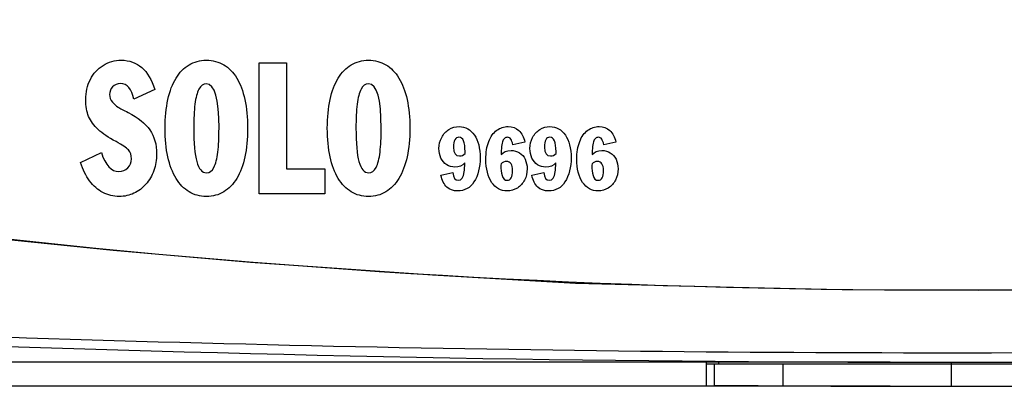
# Model space of a CAD drawing. Header units: inches. Extents: x 515.8 to 530.8, y 504.7 to 513.4.
# Tile 2 of 17: x 517.6 to 519.2, y 504.7 to 505.3. Entities that reach past the tile are written whole.
import ezdxf

# ---------------------------------------------------------------- set-up
doc = ezdxf.new("R2010")
doc.units = ezdxf.units.IN
doc.header["$LTSCALE"] = 8
doc.header["$MEASUREMENT"] = 0
doc.layers.add('Dimensions', color=140, linetype='Continuous')
doc.layers.add('layer 1', color=7, linetype='Continuous')
doc.dimstyles.get("Standard").update_dxf_attribs({"dimtxt": 0.1, "dimasz": 0.1, "dimexe": 0.1, "dimexo": 0.1, "dimgap": 0.05, "dimtad": 0, "dimtih": 1, "dimtoh": 1, "dimzin": 0, "dimdsep": 46, "dimtxsty": 'Standard', "dimcen": 0, "dimclrd": 256, "dimclre": 256, "dimclrt": 256, "dimadec": 0, "dimazin": 0, "dimtfac": 1, "dimtofl": 0, "dimtmove": 0, "dimatfit": 3, "dimfxl": 0, "dimtolj": 1, "dimtzin": 0, "dimarcsym": 0})

# ---------------------------------------------------------------- blocks, each defined once
blk = doc.blocks.new('*D1')
at = {"layer": 'DEFPOINTS', "color": 0}
for p in [(519.0838, 508.5431), (516.6613, 504.7635), (519.0838, 504.7635)]:
    blk.add_point(p, dxfattribs=at)
at = {"layer": 'Dimensions', "lineweight": -2}
for p, q in [((518.9838, 508.5431), (516.5613, 508.5431)), ((516.6613, 508.4431), (516.6613, 506.8533)), ((516.6613, 504.8635), (516.6613, 506.4533)), ((518.9838, 504.7635), (516.5613, 504.7635))]:
    blk.add_line(p, q, dxfattribs=at)
at = {"layer": 'Dimensions'}
for points in [[(516.6446, 508.4431), (516.678, 508.4431), (516.6613, 508.5431)], [(516.6446, 504.8635), (516.678, 504.8635), (516.6613, 504.7635)]]:
    blk.add_solid(points, dxfattribs=at)
at = {"layer": 'Dimensions', "char_height": 0.1, "attachment_point": 5}
for s, insert in [('\\A1;3.78', (516.6613, 506.7533)), ('\\A1;[96.0]', (516.6613, 506.5533))]:
    blk.add_mtext(s, dxfattribs=dict(at, insert=insert))
blk = doc.blocks.new('*D11')
at = {"layer": 'DEFPOINTS', "color": 0}
for p in [(519.0838, 508.5824), (516.0247, 504.7242), (519.0838, 504.7242)]:
    blk.add_point(p, dxfattribs=at)
at = {"layer": 'Dimensions', "lineweight": -2}
for p, q in [((518.9838, 508.5824), (515.9247, 508.5824)), ((516.0247, 508.4824), (516.0247, 506.8533)), ((516.0247, 504.8242), (516.0247, 506.4533)), ((518.9838, 504.7242), (515.9247, 504.7242))]:
    blk.add_line(p, q, dxfattribs=at)
at = {"layer": 'Dimensions'}
for points in [[(516.008, 508.4824), (516.0414, 508.4824), (516.0247, 508.5824)], [(516.008, 504.8242), (516.0414, 504.8242), (516.0247, 504.7242)]]:
    blk.add_solid(points, dxfattribs=at)
at = {"layer": 'Dimensions', "char_height": 0.1, "attachment_point": 5}
for s, insert in [('\\A1;3.86', (516.0247, 506.7533)), ('\\A1;[98.0]', (516.0247, 506.5533))]:
    blk.add_mtext(s, dxfattribs=dict(at, insert=insert))

msp = doc.modelspace()

# ---------------------------------------------------------------- linework, layer by layer
at = {"color": 7, "linetype": 'Continuous'}
for p, q in [((518.6835, 504.7259), (518.6835, 504.7652)), ((518.6835, 504.761), (519.4721, 504.761)), ((518.696, 504.761), (518.696, 504.7258)), ((518.7032, 504.761), (518.7032, 504.7651)), ((518.8082, 504.761), (518.8082, 504.725))]:
    msp.add_line(p, q, dxfattribs=at)
for centre, radius, start, end in [((519.0778, 519.0772), 14.1954, 263.31779, 276.68221), ((519.0778, 550.0667), 45.3032, 267.80115, 272.19885), ((519.0778, 550.0169), 45.2927, 269.51695, 270.48305)]:
    msp.add_arc(centre, radius, start, end, dxfattribs=at)
at = {"color": 7, "linetype": 'Continuous', "start_tangent": (0.999301, -0.037385), "end_tangent": (0.999301, 0.037385)}
msp.add_spline([(517.3547, 504.8113), (518.5033, 504.7827), (519.6523, 504.7827), (520.801, 504.8113)], degree=3, dxfattribs=at)
at = {"layer": 'Dimensions'}
msp.add_line((519.0838, 504.7635), (519.0838, 504.7242), dxfattribs=at)
at = {"layer": 'layer 1', "color": 7}
for points, knots in [([(517.6955, 505.2495), (517.7043, 505.2551), (517.7143, 505.2579), (517.7253, 505.2579), (517.7253, 505.2579), (517.7517, 505.2579), (517.7699, 505.2419), (517.78, 505.21)], [0.37931034, 0.37931034, 0.37931034, 0.37931034, 0.4137931, 0.4137931, 0.4137931, 0.4137931, 0.44827586, 0.44827586, 0.44827586, 0.44827586]), ([(517.8361, 505.2504), (517.8445, 505.2554), (517.854, 505.2579), (517.8644, 505.2579), (517.8644, 505.2579), (517.8751, 505.2579), (517.8845, 505.2554), (517.8929, 505.2504)], [0.1875, 0.1875, 0.1875, 0.1875, 0.25, 0.25, 0.25, 0.25, 0.3125, 0.3125, 0.3125, 0.3125]), ([(518.1016, 505.2504), (518.11, 505.2554), (518.1195, 505.2579), (518.1299, 505.2579), (518.1299, 505.2579), (518.1406, 505.2579), (518.1501, 505.2554), (518.1584, 505.2504)], [0.1875, 0.1875, 0.1875, 0.1875, 0.25, 0.25, 0.25, 0.25, 0.3125, 0.3125, 0.3125, 0.3125]), ([(517.6718, 505.1659), (517.6686, 505.1737), (517.667, 505.1828), (517.667, 505.1932), (517.667, 505.1932), (517.667, 505.2054), (517.6695, 505.2164), (517.6746, 505.2263), (517.6746, 505.2263), (517.6796, 505.2362), (517.6866, 505.2439), (517.6955, 505.2495)], [0.2758621, 0.2758621, 0.2758621, 0.2758621, 0.3103448, 0.3103448, 0.3103448, 0.3103448, 0.3448276, 0.3448276, 0.3448276, 0.3448276, 0.3793103, 0.3793103, 0.3793103, 0.3793103]), ([(517.7456, 505.1939), (517.7425, 505.211), (517.7351, 505.2196), (517.7234, 505.2196), (517.7234, 505.2196), (517.7185, 505.2196), (517.7144, 505.2179), (517.7111, 505.2144)], [0.48275862, 0.48275862, 0.48275862, 0.48275862, 0.51724138, 0.51724138, 0.51724138, 0.51724138, 0.55172414, 0.55172414, 0.55172414, 0.55172414]), ([(517.8833, 505.1074), (517.8845, 505.1182), (517.8852, 505.1312), (517.8852, 505.1466), (517.8852, 505.1466), (517.8852, 505.1949), (517.8783, 505.2191), (517.8644, 505.2191), (517.8644, 505.2191), (517.8593, 505.2191), (517.8552, 505.2162), (517.8522, 505.2105)], [0.4444444, 0.4444444, 0.4444444, 0.4444444, 0.5555556, 0.5555556, 0.5555556, 0.5555556, 0.6666667, 0.6666667, 0.6666667, 0.6666667, 0.7777778, 0.7777778, 0.7777778, 0.7777778]), ([(518.1488, 505.1074), (518.1501, 505.1182), (518.1507, 505.1312), (518.1507, 505.1466), (518.1507, 505.1466), (518.1507, 505.1949), (518.1438, 505.2191), (518.1299, 505.2191), (518.1299, 505.2191), (518.1248, 505.2191), (518.1208, 505.2162), (518.1177, 505.2105)], [0.4444444, 0.4444444, 0.4444444, 0.4444444, 0.5555556, 0.5555556, 0.5555556, 0.5555556, 0.6666667, 0.6666667, 0.6666667, 0.6666667, 0.7777778, 0.7777778, 0.7777778, 0.7777778]), ([(517.7111, 505.2144), (517.7078, 505.211), (517.7061, 505.2067), (517.7061, 505.2017), (517.7061, 505.2017), (517.7061, 505.197), (517.7076, 505.1929), (517.7106, 505.1893)], [0.55172414, 0.55172414, 0.55172414, 0.55172414, 0.5862069, 0.5862069, 0.5862069, 0.5862069, 0.62068966, 0.62068966, 0.62068966, 0.62068966]), ([(517.9275, 505.1935), (517.9306, 505.1798), (517.9321, 505.1641), (517.9321, 505.1466), (517.9321, 505.1466), (517.9321, 505.1291), (517.9306, 505.1135), (517.9276, 505.0997)], [0.4375, 0.4375, 0.4375, 0.4375, 0.5, 0.5, 0.5, 0.5, 0.5625, 0.5625, 0.5625, 0.5625]), ([(518.1931, 505.1935), (518.1961, 505.1798), (518.1976, 505.1641), (518.1976, 505.1466), (518.1976, 505.1466), (518.1976, 505.1291), (518.1961, 505.1135), (518.1931, 505.0997)], [0.4375, 0.4375, 0.4375, 0.4375, 0.5, 0.5, 0.5, 0.5, 0.5625, 0.5625, 0.5625, 0.5625]), ([(517.772, 505.1437), (517.7794, 505.133), (517.7831, 505.1199), (517.7831, 505.1046), (517.7831, 505.1046), (517.7831, 505.0949), (517.7815, 505.0857), (517.7784, 505.0772)], [0.72413793, 0.72413793, 0.72413793, 0.72413793, 0.75862069, 0.75862069, 0.75862069, 0.75862069, 0.79310345, 0.79310345, 0.79310345, 0.79310345]), ([(517.8148, 505.0644), (517.809, 505.0741), (517.8045, 505.0858), (517.8015, 505.0997), (517.8015, 505.0997), (517.7984, 505.1135), (517.7969, 505.1291), (517.7969, 505.1466)], [0.875, 0.875, 0.875, 0.875, 0.9375, 0.9375, 0.9375, 0.9375, 1, 1, 1, 1]), ([(517.8439, 505.1466), (517.8439, 505.1223), (517.8455, 505.1041), (517.8488, 505.0919), (517.8488, 505.0919), (517.8521, 505.0798), (517.8573, 505.0737), (517.8647, 505.0737), (517.8647, 505.0737), (517.8697, 505.0737), (517.8738, 505.0766), (517.8768, 505.0825)], [0, 0, 0, 0, 0.1111111, 0.1111111, 0.1111111, 0.1111111, 0.2222222, 0.2222222, 0.2222222, 0.2222222, 0.3333333, 0.3333333, 0.3333333, 0.3333333]), ([(518.2616, 505.1445), (518.2667, 505.1477), (518.2722, 505.1493), (518.2781, 505.1493), (518.2781, 505.1493), (518.2834, 505.1493), (518.2881, 505.1481), (518.2923, 505.1457)], [0.5, 0.5, 0.5, 0.5, 0.55, 0.55, 0.55, 0.55, 0.6, 0.6, 0.6, 0.6]), ([(518.3399, 505.1432), (518.3455, 505.1473), (518.3517, 505.1493), (518.3586, 505.1493), (518.3586, 505.1493), (518.3655, 505.1493), (518.3714, 505.1471), (518.3761, 505.1428)], [0.86956522, 0.86956522, 0.86956522, 0.86956522, 0.91304348, 0.91304348, 0.91304348, 0.91304348, 0.95652174, 0.95652174, 0.95652174, 0.95652174]), ([(518.4105, 505.1445), (518.4155, 505.1477), (518.421, 505.1493), (518.427, 505.1493), (518.427, 505.1493), (518.4322, 505.1493), (518.437, 505.1481), (518.4412, 505.1457)], [0.5, 0.5, 0.5, 0.5, 0.55, 0.55, 0.55, 0.55, 0.6, 0.6, 0.6, 0.6]), ([(518.4734, 505.0744), (518.4717, 505.0808), (518.4709, 505.0879), (518.4709, 505.0956), (518.4709, 505.0956), (518.4709, 505.107), (518.4725, 505.1168), (518.4757, 505.1249), (518.4757, 505.1249), (518.4789, 505.133), (518.4833, 505.1391), (518.4888, 505.1432)], [0.7391304, 0.7391304, 0.7391304, 0.7391304, 0.7826087, 0.7826087, 0.7826087, 0.7826087, 0.826087, 0.826087, 0.826087, 0.826087, 0.8695652, 0.8695652, 0.8695652, 0.8695652]), ([(518.4888, 505.1432), (518.4944, 505.1473), (518.5006, 505.1493), (518.5075, 505.1493), (518.5075, 505.1493), (518.5144, 505.1493), (518.5202, 505.1471), (518.525, 505.1428)], [0.86956522, 0.86956522, 0.86956522, 0.86956522, 0.91304348, 0.91304348, 0.91304348, 0.91304348, 0.95652174, 0.95652174, 0.95652174, 0.95652174]), ([(518.2486, 505.0977), (518.2464, 505.1023), (518.2453, 505.1075), (518.2453, 505.1132), (518.2453, 505.1132), (518.2453, 505.1199), (518.2468, 505.126), (518.2497, 505.1315)], [0.35, 0.35, 0.35, 0.35, 0.4, 0.4, 0.4, 0.4, 0.45, 0.45, 0.45, 0.45]), ([(518.288, 505.1082), (518.288, 505.124), (518.2847, 505.1319), (518.278, 505.1319), (518.278, 505.1319), (518.2721, 505.1319), (518.2692, 505.1265), (518.2692, 505.1155), (518.2692, 505.1155), (518.2692, 505.106), (518.2725, 505.1013), (518.2789, 505.1013), (518.2789, 505.1013), (518.2827, 505.1013), (518.2857, 505.1025), (518.288, 505.105)], [0.2, 0.2, 0.2, 0.2, 0.4, 0.4, 0.4, 0.4, 0.6, 0.6, 0.6, 0.6, 0.8, 0.8, 0.8, 0.8, 1, 1, 1, 1]), ([(518.3245, 505.0744), (518.3229, 505.0808), (518.322, 505.0879), (518.322, 505.0956), (518.322, 505.0956), (518.322, 505.107), (518.3236, 505.1168), (518.3268, 505.1249)], [0.73913043, 0.73913043, 0.73913043, 0.73913043, 0.7826087, 0.7826087, 0.7826087, 0.7826087, 0.82608696, 0.82608696, 0.82608696, 0.82608696]), ([(518.3628, 505.1289), (518.3615, 505.1308), (518.3597, 505.1317), (518.3575, 505.1317), (518.3575, 505.1317), (518.3557, 505.1317), (518.354, 505.1311), (518.3525, 505.1298)], [0.08695652, 0.08695652, 0.08695652, 0.08695652, 0.13043478, 0.13043478, 0.13043478, 0.13043478, 0.17391304, 0.17391304, 0.17391304, 0.17391304]), ([(518.3975, 505.0977), (518.3953, 505.1023), (518.3942, 505.1075), (518.3942, 505.1132), (518.3942, 505.1132), (518.3942, 505.1199), (518.3956, 505.126), (518.3985, 505.1315)], [0.35, 0.35, 0.35, 0.35, 0.4, 0.4, 0.4, 0.4, 0.45, 0.45, 0.45, 0.45]), ([(518.4369, 505.1082), (518.4369, 505.124), (518.4336, 505.1319), (518.4269, 505.1319), (518.4269, 505.1319), (518.421, 505.1319), (518.4181, 505.1265), (518.4181, 505.1155), (518.4181, 505.1155), (518.4181, 505.106), (518.4213, 505.1013), (518.4278, 505.1013), (518.4278, 505.1013), (518.4315, 505.1013), (518.4346, 505.1025), (518.4369, 505.105)], [0.2, 0.2, 0.2, 0.2, 0.4, 0.4, 0.4, 0.4, 0.6, 0.6, 0.6, 0.6, 0.8, 0.8, 0.8, 0.8, 1, 1, 1, 1]), ([(518.5117, 505.1289), (518.5104, 505.1308), (518.5086, 505.1317), (518.5064, 505.1317), (518.5064, 505.1317), (518.5046, 505.1317), (518.5029, 505.1311), (518.5014, 505.1298)], [0.08695652, 0.08695652, 0.08695652, 0.08695652, 0.13043478, 0.13043478, 0.13043478, 0.13043478, 0.17391304, 0.17391304, 0.17391304, 0.17391304]), ([(517.6926, 505.1066), (517.6993, 505.086), (517.7088, 505.0757), (517.7212, 505.0757), (517.7212, 505.0757), (517.7271, 505.0757), (517.732, 505.0777), (517.7359, 505.0817)], [0.03448276, 0.03448276, 0.03448276, 0.03448276, 0.06896552, 0.06896552, 0.06896552, 0.06896552, 0.10344828, 0.10344828, 0.10344828, 0.10344828]), ([(517.7359, 505.0817), (517.7398, 505.0857), (517.7418, 505.0907), (517.7418, 505.0966), (517.7418, 505.0966), (517.7418, 505.1026), (517.7402, 505.1074), (517.7369, 505.111)], [0.10344828, 0.10344828, 0.10344828, 0.10344828, 0.13793103, 0.13793103, 0.13793103, 0.13793103, 0.17241379, 0.17241379, 0.17241379, 0.17241379]), ([(518.3103, 505.1192), (518.3119, 505.1129), (518.3127, 505.1059), (518.3127, 505.0982), (518.3127, 505.0982), (518.3127, 505.0827), (518.3093, 505.0695), (518.3026, 505.0586)], [0.7, 0.7, 0.7, 0.7, 0.75, 0.75, 0.75, 0.75, 0.8, 0.8, 0.8, 0.8]), ([(518.3471, 505.1035), (518.3508, 505.108), (518.3562, 505.1102), (518.3632, 505.1102), (518.3632, 505.1102), (518.3684, 505.1102), (518.3729, 505.1089), (518.3769, 505.1064)], [0.30434783, 0.30434783, 0.30434783, 0.30434783, 0.34782609, 0.34782609, 0.34782609, 0.34782609, 0.39130435, 0.39130435, 0.39130435, 0.39130435]), ([(518.4591, 505.1192), (518.4608, 505.1129), (518.4616, 505.1059), (518.4616, 505.0982), (518.4616, 505.0982), (518.4616, 505.0827), (518.4582, 505.0695), (518.4514, 505.0586)], [0.7, 0.7, 0.7, 0.7, 0.75, 0.75, 0.75, 0.75, 0.8, 0.8, 0.8, 0.8]), ([(518.496, 505.1035), (518.4997, 505.108), (518.5051, 505.1102), (518.5121, 505.1102), (518.5121, 505.1102), (518.5172, 505.1102), (518.5218, 505.1089), (518.5258, 505.1064)], [0.30434783, 0.30434783, 0.30434783, 0.30434783, 0.34782609, 0.34782609, 0.34782609, 0.34782609, 0.39130435, 0.39130435, 0.39130435, 0.39130435]), ([(518.1143, 505.0919), (518.1176, 505.0798), (518.1229, 505.0737), (518.1302, 505.0737), (518.1302, 505.0737), (518.1352, 505.0737), (518.1393, 505.0766), (518.1423, 505.0825)], [0.1111111, 0.1111111, 0.1111111, 0.1111111, 0.2222222, 0.2222222, 0.2222222, 0.2222222, 0.3333333, 0.3333333, 0.3333333, 0.3333333]), ([(518.2877, 505.0899), (518.2836, 505.0853), (518.2781, 505.083), (518.2714, 505.083), (518.2714, 505.083), (518.2664, 505.083), (518.2619, 505.0843), (518.2579, 505.0869)], [0.2, 0.2, 0.2, 0.2, 0.25, 0.25, 0.25, 0.25, 0.3, 0.3, 0.3, 0.3]), ([(518.3632, 505.0883), (518.3615, 505.0909), (518.3592, 505.0922), (518.3561, 505.0922), (518.3561, 505.0922), (518.3523, 505.0922), (518.3492, 505.0909), (518.3469, 505.0885)], [0.7142857, 0.7142857, 0.7142857, 0.7142857, 0.8571429, 0.8571429, 0.8571429, 0.8571429, 1, 1, 1, 1]), ([(518.3863, 505.0958), (518.3885, 505.0912), (518.3896, 505.086), (518.3896, 505.0801), (518.3896, 505.0801), (518.3896, 505.0734), (518.3882, 505.0673), (518.3854, 505.0618)], [0.43478261, 0.43478261, 0.43478261, 0.43478261, 0.47826087, 0.47826087, 0.47826087, 0.47826087, 0.52173913, 0.52173913, 0.52173913, 0.52173913]), ([(518.4366, 505.0899), (518.4324, 505.0853), (518.427, 505.083), (518.4203, 505.083), (518.4203, 505.083), (518.4153, 505.083), (518.4108, 505.0843), (518.4068, 505.0869)], [0.2, 0.2, 0.2, 0.2, 0.25, 0.25, 0.25, 0.25, 0.3, 0.3, 0.3, 0.3]), ([(518.5121, 505.0883), (518.5104, 505.0909), (518.508, 505.0922), (518.505, 505.0922), (518.505, 505.0922), (518.5012, 505.0922), (518.4981, 505.0909), (518.4958, 505.0885)], [0.7142857, 0.7142857, 0.7142857, 0.7142857, 0.8571429, 0.8571429, 0.8571429, 0.8571429, 1, 1, 1, 1]), ([(518.5352, 505.0958), (518.5374, 505.0912), (518.5385, 505.086), (518.5385, 505.0801), (518.5385, 505.0801), (518.5385, 505.0734), (518.5371, 505.0673), (518.5342, 505.0618)], [0.43478261, 0.43478261, 0.43478261, 0.43478261, 0.47826087, 0.47826087, 0.47826087, 0.47826087, 0.52173913, 0.52173913, 0.52173913, 0.52173913]), ([(518.268, 505.074), (518.2688, 505.0655), (518.2718, 505.0613), (518.2771, 505.0613), (518.2771, 505.0613), (518.2822, 505.0613), (518.2854, 505.0659), (518.2868, 505.0751)], [0.05, 0.05, 0.05, 0.05, 0.1, 0.1, 0.1, 0.1, 0.15, 0.15, 0.15, 0.15]), ([(518.3469, 505.0885), (518.3467, 505.0864), (518.3466, 505.0853), (518.3466, 505.0851), (518.3466, 505.0851), (518.3466, 505.0796), (518.3473, 505.0742), (518.3486, 505.0691)], [0, 0, 0, 0, 0.1428571, 0.1428571, 0.1428571, 0.1428571, 0.2857143, 0.2857143, 0.2857143, 0.2857143]), ([(518.3486, 505.0691), (518.3501, 505.0639), (518.3529, 505.0613), (518.357, 505.0613), (518.357, 505.0613), (518.3628, 505.0613), (518.3657, 505.0667), (518.3657, 505.0776), (518.3657, 505.0776), (518.3657, 505.0822), (518.3649, 505.0858), (518.3632, 505.0883)], [0.2857143, 0.2857143, 0.2857143, 0.2857143, 0.4285714, 0.4285714, 0.4285714, 0.4285714, 0.5714286, 0.5714286, 0.5714286, 0.5714286, 0.7142857, 0.7142857, 0.7142857, 0.7142857]), ([(518.4169, 505.074), (518.4177, 505.0655), (518.4207, 505.0613), (518.426, 505.0613), (518.426, 505.0613), (518.431, 505.0613), (518.4343, 505.0659), (518.4357, 505.0751)], [0.05, 0.05, 0.05, 0.05, 0.1, 0.1, 0.1, 0.1, 0.15, 0.15, 0.15, 0.15]), ([(518.4958, 505.0885), (518.4956, 505.0864), (518.4955, 505.0853), (518.4955, 505.0851), (518.4955, 505.0851), (518.4955, 505.0796), (518.4962, 505.0742), (518.4975, 505.0691)], [0, 0, 0, 0, 0.1428571, 0.1428571, 0.1428571, 0.1428571, 0.2857143, 0.2857143, 0.2857143, 0.2857143]), ([(518.4975, 505.0691), (518.4989, 505.0639), (518.5017, 505.0613), (518.5059, 505.0613), (518.5059, 505.0613), (518.5117, 505.0613), (518.5146, 505.0667), (518.5146, 505.0776), (518.5146, 505.0776), (518.5146, 505.0822), (518.5138, 505.0858), (518.5121, 505.0883)], [0.2857143, 0.2857143, 0.2857143, 0.2857143, 0.4285714, 0.4285714, 0.4285714, 0.4285714, 0.5714286, 0.5714286, 0.5714286, 0.5714286, 0.7142857, 0.7142857, 0.7142857, 0.7142857]), ([(517.7459, 505.0401), (517.7385, 505.0367), (517.7305, 505.0349), (517.722, 505.0349), (517.722, 505.0349), (517.7122, 505.0349), (517.7033, 505.0371), (517.695, 505.0414)], [0.86206897, 0.86206897, 0.86206897, 0.86206897, 0.89655172, 0.89655172, 0.89655172, 0.89655172, 0.93103448, 0.93103448, 0.93103448, 0.93103448]), ([(517.8929, 505.0424), (517.8846, 505.0374), (517.8751, 505.0349), (517.8644, 505.0349), (517.8644, 505.0349), (517.8539, 505.0349), (517.8445, 505.0374), (517.8361, 505.0424)], [0.6875, 0.6875, 0.6875, 0.6875, 0.75, 0.75, 0.75, 0.75, 0.8125, 0.8125, 0.8125, 0.8125]), ([(518.1584, 505.0424), (518.1501, 505.0374), (518.1406, 505.0349), (518.1299, 505.0349), (518.1299, 505.0349), (518.1194, 505.0349), (518.11, 505.0374), (518.1016, 505.0424)], [0.6875, 0.6875, 0.6875, 0.6875, 0.75, 0.75, 0.75, 0.75, 0.8125, 0.8125, 0.8125, 0.8125]), ([(518.2913, 505.0477), (518.2867, 505.0452), (518.2816, 505.0439), (518.276, 505.0439), (518.276, 505.0439), (518.2686, 505.0439), (518.2626, 505.046), (518.2581, 505.0502)], [0.85, 0.85, 0.85, 0.85, 0.9, 0.9, 0.9, 0.9, 0.95, 0.95, 0.95, 0.95]), ([(518.3736, 505.0487), (518.3686, 505.0455), (518.363, 505.0439), (518.3569, 505.0439), (518.3569, 505.0439), (518.3517, 505.0439), (518.347, 505.0451), (518.3426, 505.0475)], [0.56521739, 0.56521739, 0.56521739, 0.56521739, 0.60869565, 0.60869565, 0.60869565, 0.60869565, 0.65217391, 0.65217391, 0.65217391, 0.65217391]), ([(518.4402, 505.0477), (518.4356, 505.0452), (518.4305, 505.0439), (518.4249, 505.0439), (518.4249, 505.0439), (518.4174, 505.0439), (518.4114, 505.046), (518.407, 505.0502)], [0.85, 0.85, 0.85, 0.85, 0.9, 0.9, 0.9, 0.9, 0.95, 0.95, 0.95, 0.95]), ([(518.5224, 505.0487), (518.5174, 505.0455), (518.5119, 505.0439), (518.5058, 505.0439), (518.5058, 505.0439), (518.5006, 505.0439), (518.4958, 505.0451), (518.4915, 505.0475)], [0.56521739, 0.56521739, 0.56521739, 0.56521739, 0.60869565, 0.60869565, 0.60869565, 0.60869565, 0.65217391, 0.65217391, 0.65217391, 0.65217391])]:
    msp.add_open_spline(points, degree=3, knots=knots, dxfattribs=at)
for points in [[(517.8148, 505.2286), (517.8206, 505.2381), (517.8277, 505.2454), (517.8361, 505.2504)], [(517.8929, 505.2504), (517.9013, 505.2455), (517.9084, 505.2382), (517.9142, 505.2286)], [(517.9507, 505.2536), (517.9507, 505.2536), (517.9959, 505.2536), (517.9959, 505.2536)], [(517.9507, 505.0393), (517.9507, 505.0393), (517.9507, 505.2536), (517.9507, 505.2536)], [(517.9959, 505.2536), (517.9959, 505.2536), (517.9959, 505.0801), (517.9959, 505.0801)], [(518.0803, 505.2286), (518.0861, 505.2381), (518.0932, 505.2454), (518.1016, 505.2504)], [(518.1584, 505.2504), (518.1668, 505.2455), (518.1739, 505.2382), (518.1797, 505.2286)], [(517.8015, 505.1935), (517.8046, 505.2073), (517.809, 505.219), (517.8148, 505.2286)], [(517.9142, 505.2286), (517.92, 505.219), (517.9245, 505.2073), (517.9275, 505.1935)], [(518.067, 505.1935), (518.0701, 505.2073), (518.0745, 505.219), (518.0803, 505.2286)], [(518.1797, 505.2286), (518.1856, 505.219), (518.19, 505.2073), (518.1931, 505.1935)], [(517.78, 505.21), (517.78, 505.21), (517.7456, 505.1939), (517.7456, 505.1939)], [(517.8522, 505.2105), (517.8492, 505.2048), (517.8471, 505.1965), (517.8458, 505.1857)], [(518.1177, 505.2105), (518.1147, 505.2048), (518.1125, 505.1965), (518.1113, 505.1857)], [(517.7106, 505.1893), (517.7136, 505.1858), (517.7168, 505.183), (517.7201, 505.1811)], [(517.7969, 505.1466), (517.7969, 505.1641), (517.7985, 505.1798), (517.8015, 505.1935)], [(517.8458, 505.1857), (517.8445, 505.1749), (517.8439, 505.1619), (517.8439, 505.1466)], [(518.0625, 505.1466), (518.0625, 505.1641), (518.064, 505.1798), (518.067, 505.1935)], [(518.1113, 505.1857), (518.11, 505.1749), (518.1094, 505.1619), (518.1094, 505.1466)], [(517.7201, 505.1811), (517.7234, 505.1791), (517.7288, 505.1762), (517.7363, 505.1724)], [(517.7363, 505.1724), (517.7527, 505.1639), (517.7646, 505.1543), (517.772, 505.1437)], [(517.6873, 505.1445), (517.6801, 505.151), (517.675, 505.1582), (517.6718, 505.1659)], [(517.7166, 505.1247), (517.7042, 505.1313), (517.6945, 505.1379), (517.6873, 505.1445)], [(518.067, 505.0997), (518.064, 505.1135), (518.0625, 505.1291), (518.0625, 505.1466)], [(518.1094, 505.1466), (518.1094, 505.1223), (518.111, 505.1041), (518.1143, 505.0919)], [(518.2497, 505.1315), (518.2526, 505.137), (518.2565, 505.1414), (518.2616, 505.1445)], [(518.2923, 505.1457), (518.2966, 505.1433), (518.3002, 505.1399), (518.3033, 505.1354)], [(518.3268, 505.1249), (518.33, 505.133), (518.3344, 505.1391), (518.3399, 505.1432)], [(518.3761, 505.1428), (518.3808, 505.1384), (518.3841, 505.1321), (518.386, 505.124)], [(518.3985, 505.1315), (518.4014, 505.137), (518.4054, 505.1414), (518.4105, 505.1445)], [(518.4412, 505.1457), (518.4455, 505.1433), (518.4491, 505.1399), (518.4522, 505.1354)], [(518.525, 505.1428), (518.5297, 505.1384), (518.533, 505.1321), (518.5348, 505.124)], [(517.7369, 505.111), (517.7337, 505.1146), (517.7269, 505.1192), (517.7166, 505.1247)], [(518.3033, 505.1354), (518.3063, 505.1309), (518.3087, 505.1255), (518.3103, 505.1192)], [(518.3492, 505.1245), (518.3483, 505.1214), (518.3478, 505.1177), (518.3475, 505.1134)], [(518.3525, 505.1298), (518.351, 505.1285), (518.3499, 505.1267), (518.3492, 505.1245)], [(518.3664, 505.1193), (518.3654, 505.1238), (518.3642, 505.127), (518.3628, 505.1289)], [(518.386, 505.124), (518.386, 505.124), (518.3664, 505.1193), (518.3664, 505.1193)], [(518.4522, 505.1354), (518.4552, 505.1309), (518.4575, 505.1255), (518.4591, 505.1192)], [(518.4981, 505.1245), (518.4972, 505.1214), (518.4966, 505.1177), (518.4964, 505.1134)], [(518.5014, 505.1298), (518.4999, 505.1285), (518.4988, 505.1267), (518.4981, 505.1245)], [(518.5152, 505.1193), (518.5142, 505.1238), (518.513, 505.127), (518.5117, 505.1289)], [(518.5348, 505.124), (518.5348, 505.124), (518.5152, 505.1193), (518.5152, 505.1193)], [(517.6587, 505.0905), (517.6587, 505.0905), (517.6926, 505.1066), (517.6926, 505.1066)], [(517.8768, 505.0825), (517.8799, 505.0883), (517.882, 505.0966), (517.8833, 505.1074)], [(518.1423, 505.0825), (518.1454, 505.0883), (518.1475, 505.0966), (518.1488, 505.1074)], [(518.288, 505.105), (518.288, 505.105), (518.288, 505.1082), (518.288, 505.1082)], [(518.3475, 505.1134), (518.3472, 505.1091), (518.3471, 505.1058), (518.3471, 505.1035)], [(518.3769, 505.1064), (518.381, 505.1039), (518.3841, 505.1004), (518.3863, 505.0958)], [(518.4369, 505.105), (518.4369, 505.105), (518.4369, 505.1082), (518.4369, 505.1082)], [(518.4964, 505.1134), (518.4961, 505.1091), (518.496, 505.1058), (518.496, 505.1035)], [(518.5258, 505.1064), (518.5298, 505.1039), (518.5329, 505.1004), (518.5352, 505.0958)], [(517.6734, 505.0604), (517.6672, 505.0687), (517.6623, 505.0787), (517.6587, 505.0905)], [(517.9276, 505.0997), (517.9245, 505.0858), (517.9201, 505.0741), (517.9142, 505.0644)], [(518.0803, 505.0644), (518.0745, 505.0741), (518.07, 505.0858), (518.067, 505.0997)], [(518.1931, 505.0997), (518.19, 505.0858), (518.1856, 505.0741), (518.1797, 505.0644)], [(518.2579, 505.0869), (518.2539, 505.0895), (518.2508, 505.0931), (518.2486, 505.0977)], [(518.2868, 505.0751), (518.2872, 505.0788), (518.2875, 505.0838), (518.2877, 505.0899)], [(518.4068, 505.0869), (518.4028, 505.0895), (518.3997, 505.0931), (518.3975, 505.0977)], [(518.4357, 505.0751), (518.4361, 505.0788), (518.4364, 505.0838), (518.4366, 505.0899)], [(517.7784, 505.0772), (517.7754, 505.0687), (517.771, 505.0612), (517.7655, 505.0549)], [(517.9959, 505.0801), (517.9959, 505.0801), (518.0584, 505.0801), (518.0584, 505.0801)], [(518.0584, 505.0801), (518.0584, 505.0801), (518.0584, 505.0393), (518.0584, 505.0393)], [(518.2484, 505.0697), (518.2484, 505.0697), (518.268, 505.074), (518.268, 505.074)], [(518.3315, 505.058), (518.3285, 505.0625), (518.3261, 505.068), (518.3245, 505.0744)], [(518.3973, 505.0697), (518.3973, 505.0697), (518.4169, 505.074), (518.4169, 505.074)], [(518.4804, 505.058), (518.4773, 505.0625), (518.475, 505.068), (518.4734, 505.0744)], [(517.695, 505.0414), (517.6868, 505.0457), (517.6795, 505.052), (517.6734, 505.0604)], [(517.8361, 505.0424), (517.8278, 505.0475), (517.8207, 505.0548), (517.8148, 505.0644)], [(517.9142, 505.0644), (517.9083, 505.0547), (517.9012, 505.0474), (517.8929, 505.0424)], [(518.1016, 505.0424), (518.0933, 505.0475), (518.0862, 505.0548), (518.0803, 505.0644)], [(518.1797, 505.0644), (518.1738, 505.0547), (518.1668, 505.0474), (518.1584, 505.0424)], [(518.2581, 505.0502), (518.2536, 505.0544), (518.2504, 505.0609), (518.2484, 505.0697)], [(518.3026, 505.0586), (518.2996, 505.0539), (518.2959, 505.0502), (518.2913, 505.0477)], [(518.3426, 505.0475), (518.3383, 505.05), (518.3346, 505.0534), (518.3315, 505.058)], [(518.3854, 505.0618), (518.3825, 505.0562), (518.3786, 505.0518), (518.3736, 505.0487)], [(518.407, 505.0502), (518.4025, 505.0544), (518.3992, 505.0609), (518.3973, 505.0697)], [(518.4514, 505.0586), (518.4485, 505.0539), (518.4448, 505.0502), (518.4402, 505.0477)], [(518.4915, 505.0475), (518.4872, 505.05), (518.4835, 505.0534), (518.4804, 505.058)], [(518.5342, 505.0618), (518.5314, 505.0562), (518.5274, 505.0518), (518.5224, 505.0487)], [(517.7655, 505.0549), (517.7599, 505.0486), (517.7534, 505.0437), (517.7459, 505.0401)], [(518.0584, 505.0393), (518.0584, 505.0393), (517.9507, 505.0393), (517.9507, 505.0393)], [(517.7121, 504.9466), (517.7121, 504.9466), (517.4808, 504.9697), (517.4808, 504.9697)], [(517.9369, 504.9268), (517.9369, 504.9268), (517.7121, 504.9466), (517.7121, 504.9466)], [(518.2349, 504.906), (518.2349, 504.906), (517.9369, 504.9268), (517.9369, 504.9268)], [(518.469, 504.8926), (518.469, 504.8926), (518.2349, 504.906), (518.2349, 504.906)], [(518.7275, 504.8857), (518.7275, 504.8857), (518.469, 504.8926), (518.469, 504.8926)], [(518.9055, 504.8822), (518.9055, 504.8822), (518.7275, 504.8857), (518.7275, 504.8857)], [(519.129, 504.881), (519.129, 504.881), (518.9055, 504.8822), (518.9055, 504.8822)], [(519.3498, 504.8834), (519.3498, 504.8834), (519.129, 504.881), (519.129, 504.881)]]:
    msp.add_open_spline(points, degree=3, dxfattribs=at)

# ---------------------------------------------------------------- dimensions: what is measured, and where the dimension line sits
at = {"layer": 'Dimensions'}
for base, p1, p2, picture, middle in [((516.0247, 504.7242), (519.0838, 508.5824), (519.0838, 504.7242), '*D11', (516.0247, 506.6533)), ((516.6613, 504.7635), (519.0838, 508.5431), (519.0838, 504.7635), '*D1', (516.6613, 506.6533))]:
    dim = msp.add_linear_dim(base=base, p1=p1, p2=p2, angle=90, dimstyle='Standard', override={"dimpost": '\\X'}, dxfattribs=at)
    dim.commit()
    dim.dimension.update_dxf_attribs({"geometry": picture, "text_midpoint": middle})

doc.saveas('drawing.dxf')
